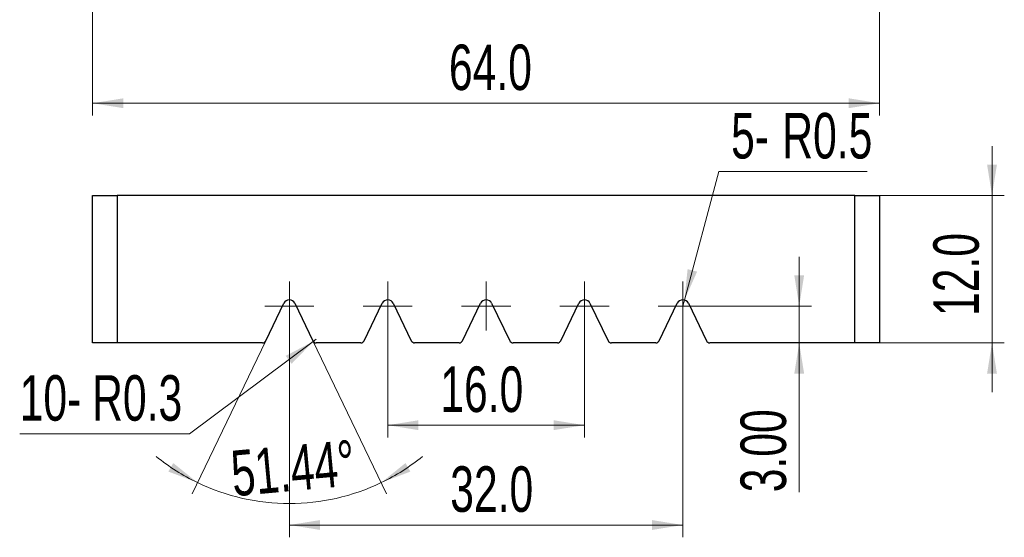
# Model space of a CAD drawing. Header units: millimetres. Extents: x 0 to 297, y 0 to 210.
# Tile 3 of 7: x 71 to 151, y 89 to 132. Entities that reach past the tile are written whole.
import ezdxf

# ---------------------------------------------------------------- set-up
doc = ezdxf.new("R2010")
doc.units = ezdxf.units.MM
doc.styles.add('SLDTEXTSTYLE1', font='TXT', dxfattribs={"width": 0.7})
doc.dimstyles.new('SLDDIMSTYLE0', dxfattribs={"dimtxt": 3.950146, "dimasz": 2.5, "dimexe": 0, "dimexo": 0.0625, "dimgap": 0.987537, "dimtad": 2, "dimdec": 1, "dimrnd": 1e-09, "dimzin": 4, "dimdsep": 46, "dimtxsty": 'SLDTEXTSTYLE1', "dimsah": 1, "dimcen": 0.09, "dimadec": 0, "dimazin": 1, "dimtfac": 1, "dimtofl": 0, "dimtmove": 0, "dimatfit": 3, "dimfxl": 0, "dimfrac": 2, "dimtolj": 1, "dimtzin": 12, "dimarcsym": 0})
doc.dimstyles.new('SLDDIMSTYLE1', dxfattribs={"dimtxt": 3.950146, "dimasz": 2.5, "dimexe": 0, "dimexo": 0.0625, "dimgap": 0.987537, "dimtad": 2, "dimdec": 1, "dimrnd": 1e-09, "dimzin": 4, "dimdsep": 46, "dimtxsty": 'SLDTEXTSTYLE1', "dimsah": 1, "dimcen": 0.09, "dimadec": 0, "dimazin": 1, "dimtfac": 1, "dimtmove": 0, "dimatfit": 0, "dimfxl": 0, "dimfrac": 2, "dimtolj": 1, "dimtzin": 12, "dimarcsym": 0})
doc.dimstyles.new('SLDDIMSTYLE2', dxfattribs={"dimtxt": 3.950146, "dimasz": 2.5, "dimexe": 0, "dimexo": 0.0625, "dimgap": 0.987537, "dimtad": 2, "dimrnd": 1e-09, "dimzin": 4, "dimdsep": 46, "dimtxsty": 'SLDTEXTSTYLE1', "dimsah": 1, "dimcen": 0.09, "dimadec": 0, "dimazin": 1, "dimtfac": 1, "dimtmove": 0, "dimatfit": 0, "dimfxl": 0, "dimfrac": 2, "dimtolj": 1, "dimtzin": 12, "dimarcsym": 0})
doc.dimstyles.new('SLDDIMSTYLE3', dxfattribs={"dimtxt": 3.950146, "dimasz": 2.5, "dimexe": 0, "dimexo": 0.0625, "dimgap": 0.987537, "dimtad": 0, "dimtih": 1, "dimtoh": 1, "dimdec": 1, "dimrnd": 1e-09, "dimdsep": 46, "dimtxsty": 'SLDTEXTSTYLE1', "dimsah": 1, "dimcen": 0, "dimadec": 0, "dimazin": 2, "dimtfac": 1, "dimtofl": 0, "dimtmove": 0, "dimatfit": 3, "dimfxl": 0, "dimfrac": 2, "dimtolj": 1, "dimtzin": 12, "dimarcsym": 0})
doc.dimstyles.new('SLDDIMSTYLE4', dxfattribs={"dimtxt": 3.950146, "dimasz": 2.5, "dimexe": 0, "dimexo": 0.0625, "dimgap": 0.987537, "dimtad": 2, "dimdec": 4, "dimzin": 12, "dimdsep": 46, "dimtxsty": 'SLDTEXTSTYLE1', "dimsah": 1, "dimcen": 0.09, "dimazin": 3, "dimtfac": 1, "dimtofl": 0, "dimtmove": 0, "dimatfit": 3, "dimfxl": 0, "dimfrac": 2, "dimtolj": 1, "dimtzin": 12, "dimarcsym": 0})

# ---------------------------------------------------------------- blocks, each defined once
blk = doc.blocks.new('_D_1')
at = {"color": 7, "linetype": 'Continuous', "lineweight": 0}
for p, q in [((76.784, 132.8), (76.784, 123.8)), ((140.784, 132.8), (140.784, 123.8)), ((140.784, 124.8), (76.784, 124.8))]:
    blk.add_line(p, q, dxfattribs=at)
at = {"color": 7, "linetype": 'Continuous', "lineweight": 18}
for points in [[(76.784, 124.8), (79.284, 124.4), (79.284, 125.2)], [(140.784, 124.8), (138.284, 125.2), (138.284, 124.4)]]:
    blk.add_solid(points, dxfattribs=at)
at = {"color": 7, "linetype": 'Continuous', "lineweight": 18, "insert": (105.761, 129.575), "char_height": 3.7042, "attachment_point": 1, "style": 'SLDTEXTSTYLE1'}
blk.add_mtext('64.0', dxfattribs=at)
blk = doc.blocks.new('_D_2')
at = {"color": 7, "linetype": 'Continuous', "lineweight": 0}
for p, q in [((149.932, 117.306), (149.932, 121.306)), ((140.784, 117.306), (150.932, 117.306)), ((149.932, 105.306), (149.932, 117.306)), ((140.784, 105.306), (150.932, 105.306)), ((149.932, 105.306), (149.932, 101.306))]:
    blk.add_line(p, q, dxfattribs=at)
at = {"color": 7, "linetype": 'Continuous', "lineweight": 18}
for points in [[(149.932, 117.306), (150.332, 119.806), (149.532, 119.806)], [(149.932, 105.306), (149.532, 102.806), (150.332, 102.806)]]:
    blk.add_solid(points, dxfattribs=at)
at = {"color": 7, "linetype": 'Continuous', "lineweight": 18, "insert": (145.157, 107.495), "char_height": 3.7042, "attachment_point": 1, "rotation": 90, "style": 'SLDTEXTSTYLE1'}
blk.add_mtext('12.0', dxfattribs=at)
blk = doc.blocks.new('_D_3')
at = {"color": 7, "linetype": 'Continuous', "lineweight": 0}
for p, q in [((100.784, 106.306), (100.784, 97.612)), ((116.784, 106.306), (116.784, 97.612)), ((100.784, 98.612), (116.784, 98.612))]:
    blk.add_line(p, q, dxfattribs=at)
at = {"color": 7, "linetype": 'Continuous', "lineweight": 18}
for points in [[(100.784, 98.612), (103.284, 98.212), (103.284, 99.012)], [(116.784, 98.612), (114.284, 99.012), (114.284, 98.212)]]:
    blk.add_solid(points, dxfattribs=at)
at = {"color": 7, "linetype": 'Continuous', "lineweight": 18, "insert": (105.059, 103.387), "char_height": 3.7042, "attachment_point": 1, "style": 'SLDTEXTSTYLE1'}
blk.add_mtext('16.0', dxfattribs=at)
blk = doc.blocks.new('_D_4')
at = {"color": 7, "linetype": 'Continuous', "lineweight": 0}
for p, q in [((92.784, 106.306), (92.784, 89.492)), ((124.784, 106.306), (124.784, 89.492)), ((92.784, 90.492), (124.784, 90.492))]:
    blk.add_line(p, q, dxfattribs=at)
at = {"color": 7, "linetype": 'Continuous', "lineweight": 18}
for points in [[(92.784, 90.492), (95.284, 90.092), (95.284, 90.892)], [(124.784, 90.492), (122.284, 90.892), (122.284, 90.092)]]:
    blk.add_solid(points, dxfattribs=at)
at = {"color": 7, "linetype": 'Continuous', "lineweight": 18, "insert": (105.867, 95.266), "char_height": 3.7042, "attachment_point": 1, "style": 'SLDTEXTSTYLE1'}
blk.add_mtext('32.0', dxfattribs=at)
blk = doc.blocks.new('_D_5')
at = {"color": 7, "linetype": 'Continuous', "lineweight": 0}
for p, q in [((134.251, 108.306), (134.251, 112.306)), ((126.784, 108.306), (135.251, 108.306)), ((134.251, 108.306), (134.251, 105.306)), ((134.251, 105.306), (134.251, 93.155))]:
    blk.add_line(p, q, dxfattribs=at)
at = {"color": 7, "linetype": 'Continuous', "lineweight": 18}
for points in [[(134.251, 108.306), (134.651, 110.806), (133.851, 110.806)], [(134.251, 105.306), (133.851, 102.806), (134.651, 102.806)]]:
    blk.add_solid(points, dxfattribs=at)
at = {"color": 7, "linetype": 'Continuous', "lineweight": 18, "insert": (129.476, 93.155), "char_height": 3.7042, "attachment_point": 1, "rotation": 90, "style": 'SLDTEXTSTYLE1'}
blk.add_mtext('3.00', dxfattribs=at)
blk = doc.blocks.new('_D_6')
at = {"color": 7, "linetype": 'Continuous', "lineweight": 0}
for p, q in [((124.913, 108.789), (127.712, 119.235)), ((127.712, 119.235), (139.79, 119.235)), ((124.784, 108.306), (124.913, 108.789))]:
    blk.add_line(p, q, dxfattribs=at)
at = {"color": 7, "linetype": 'Continuous', "lineweight": 18}
blk.add_solid([(124.913, 108.789), (125.946, 111.101), (125.174, 111.308)], dxfattribs=at)
at = {"color": 7, "linetype": 'Continuous', "lineweight": 18, "char_height": 3.7042, "attachment_point": 1, "style": 'SLDTEXTSTYLE1'}
for s, insert in [('5-', (128.712, 124.01)), ('R0.5', (132.876, 124.01))]:
    blk.add_mtext(s, dxfattribs=dict(at, insert=insert))
blk = doc.blocks.new('_D_7')
at = {"color": 7, "linetype": 'Continuous', "lineweight": 0}
for p, q in [((94.732, 105.427), (84.656, 97.905)), ((94.972, 105.606), (94.732, 105.427)), ((84.656, 97.905), (70.849, 97.905))]:
    blk.add_line(p, q, dxfattribs=at)
at = {"color": 7, "linetype": 'Continuous', "lineweight": 18}
blk.add_solid([(94.732, 105.427), (92.489, 104.252), (92.968, 103.611)], dxfattribs=at)
at = {"color": 7, "linetype": 'Continuous', "lineweight": 18, "char_height": 3.7042, "attachment_point": 1, "style": 'SLDTEXTSTYLE1'}
for s, insert in [('10-', (70.849, 102.68)), ('R0.3', (76.741, 102.68))]:
    blk.add_mtext(s, dxfattribs=dict(at, insert=insert))
blk = doc.blocks.new('_D_8')
at = {"color": 7, "linetype": 'Continuous', "lineweight": 0}
for p, q in [((90.865, 105.476), (84.875, 93.04)), ((94.702, 105.476), (100.692, 93.04))]:
    blk.add_line(p, q, dxfattribs=at)
at = {"color": 7, "linetype": 'Continuous', "lineweight": 18}
for start, end in [(231.02572, 244.28112), (295.71888, 308.97428), (244.28112, 295.71888)]:
    blk.add_arc((92.784, 109.459), 17.224, start, end, dxfattribs=at)
for points in [[(85.309, 93.941), (83.34, 95.532), (82.942, 94.838)], [(100.258, 93.941), (102.626, 94.838), (102.227, 95.532)]]:
    blk.add_solid(points, dxfattribs=at)
at = {"color": 7, "linetype": 'Continuous', "lineweight": 18, "insert": (87.899, 96.509), "char_height": 3.7042, "attachment_point": 1, "rotation": 5.23983, "style": 'SLDTEXTSTYLE1'}
blk.add_mtext('51.44°', dxfattribs=at)
blk = doc.blocks.new('SW_CENTERMARKSYMBOL_0')
at = {"color": 0, "linetype": 'Continuous', "lineweight": 18}
for p, q in [((0, 1.5), (0, 2)), ((0, 0), (0, 1.5)), ((-1.5, 0), (-2, 0)), ((0, 0), (-1.5, 0)), ((0, 0), (0, -1.5)), ((0, 0), (1.5, 0)), ((1.5, 0), (2, 0)), ((0, -1.5), (0, -2))]:
    blk.add_line(p, q, dxfattribs=at)
blk = doc.blocks.new('SW_CENTERMARKSYMBOL_1')
at = {"color": 0, "linetype": 'Continuous', "lineweight": 18}
for p, q in [((0, 1.5), (0, 2)), ((0, 0), (0, 1.5)), ((-1.5, 0), (-2, 0)), ((0, 0), (-1.5, 0)), ((0, 0), (0, -1.5)), ((0, 0), (1.5, 0)), ((1.5, 0), (2, 0)), ((0, -1.5), (0, -2))]:
    blk.add_line(p, q, dxfattribs=at)
blk = doc.blocks.new('SW_CENTERMARKSYMBOL_2')
at = {"color": 0, "linetype": 'Continuous', "lineweight": 18}
for p, q in [((0, 1.5), (0, 2)), ((0, 0), (0, 1.5)), ((-1.5, 0), (-2, 0)), ((0, 0), (-1.5, 0)), ((0, 0), (0, -1.5)), ((0, 0), (1.5, 0)), ((1.5, 0), (2, 0)), ((0, -1.5), (0, -2))]:
    blk.add_line(p, q, dxfattribs=at)
blk = doc.blocks.new('SW_CENTERMARKSYMBOL_3')
at = {"color": 0, "linetype": 'Continuous', "lineweight": 18}
for p, q in [((0, 1.5), (0, 2)), ((0, 0), (0, 1.5)), ((-1.5, 0), (-2, 0)), ((0, 0), (-1.5, 0)), ((0, 0), (0, -1.5)), ((0, 0), (1.5, 0)), ((1.5, 0), (2, 0)), ((0, -1.5), (0, -2))]:
    blk.add_line(p, q, dxfattribs=at)
blk = doc.blocks.new('SW_CENTERMARKSYMBOL_4')
at = {"color": 0, "linetype": 'Continuous', "lineweight": 18}
for p, q in [((0, 1.5), (0, 2)), ((0, 0), (0, 1.5)), ((-1.5, 0), (-2, 0)), ((0, 0), (-1.5, 0)), ((0, 0), (0, -1.5)), ((0, 0), (1.5, 0)), ((1.5, 0), (2, 0)), ((0, -1.5), (0, -2))]:
    blk.add_line(p, q, dxfattribs=at)

msp = doc.modelspace()

# ---------------------------------------------------------------- linework, layer by layer
at = {"color": 7, "linetype": 'Continuous', "lineweight": 25}
for p, q in [((76.78364, 105.30631), (76.78364, 117.30631)), ((76.78364, 117.30631), (78.78364, 117.30631)), ((78.78364, 117.30631), (78.78364, 105.30631)), ((138.78364, 117.30631), (78.78364, 117.30631)), ((138.78364, 105.30631), (138.78364, 117.30631)), ((138.78364, 117.30631), (140.78364, 117.30631)), ((140.78364, 117.30631), (140.78364, 105.30631)), ((90.86543, 105.47613), (92.33317, 108.52329)), ((93.2341, 108.52329), (94.70184, 105.47613)), ((98.86543, 105.47613), (100.33317, 108.52329)), ((101.2341, 108.52329), (102.70184, 105.47613)), ((106.86543, 105.47613), (108.33317, 108.52329)), ((109.2341, 108.52329), (110.70184, 105.47613)), ((114.86543, 105.47613), (116.33317, 108.52329)), ((117.2341, 108.52329), (118.70184, 105.47613)), ((122.86543, 105.47613), (124.33317, 108.52329)), ((125.2341, 108.52329), (126.70184, 105.47613)), ((78.78364, 105.30631), (76.78364, 105.30631)), ((90.59515, 105.30631), (78.78364, 105.30631)), ((98.59515, 105.30631), (94.97212, 105.30631)), ((106.59515, 105.30631), (102.97212, 105.30631)), ((114.59515, 105.30631), (110.97212, 105.30631)), ((122.59515, 105.30631), (118.97212, 105.30631)), ((138.78364, 105.30631), (126.97212, 105.30631)), ((140.78364, 105.30631), (138.78364, 105.30631))]:
    msp.add_line(p, q, dxfattribs=at)
for centre, radius, start, end in [((92.78364, 108.30631), 0.5, 25.7188832, 154.2811168), ((100.78364, 108.30631), 0.5, 25.7188832, 154.2811168), ((108.78364, 108.30631), 0.5, 25.7188832, 154.2811168), ((116.78364, 108.30631), 0.5, 25.7188832, 154.2811168), ((124.78364, 108.30631), 0.5, 25.7188832, 154.2811168), ((90.59515, 105.60631), 0.3, 270, 334.2811168), ((94.97212, 105.60631), 0.3, 205.7188832, 270), ((98.59515, 105.60631), 0.3, 270, 334.2811168), ((102.97212, 105.60631), 0.3, 205.7188832, 270), ((106.59515, 105.60631), 0.3, 270, 334.2811168), ((110.97212, 105.60631), 0.3, 205.7188832, 270), ((114.59515, 105.60631), 0.3, 270, 334.2811168), ((118.97212, 105.60631), 0.3, 205.7188832, 270), ((122.59515, 105.60631), 0.3, 270, 334.2811168), ((126.97212, 105.60631), 0.3, 205.7188832, 270)]:
    msp.add_arc(centre, radius, start, end, dxfattribs=at)

# ---------------------------------------------------------------- block references
at = {"color": 7, "linetype": 'Continuous', "lineweight": 18}
for name, p in [('SW_CENTERMARKSYMBOL_0', (92.78364, 108.30631)), ('SW_CENTERMARKSYMBOL_1', (100.78364, 108.30631)), ('SW_CENTERMARKSYMBOL_2', (108.78364, 108.30631)), ('SW_CENTERMARKSYMBOL_3', (116.78364, 108.30631)), ('SW_CENTERMARKSYMBOL_4', (124.78364, 108.30631))]:
    msp.add_blockref(name, p, dxfattribs=at)

# ---------------------------------------------------------------- dimensions: what is measured, and where the dimension line sits
for base, p1, p2, picture, middle in [((76.78364, 124.80002), (140.78364, 132.80002), (76.78364, 132.80002), '_D_1', (109.21817, 124.80002)), ((124.78364, 90.49156), (92.78364, 106.30631), (124.78364, 106.30631), '_D_4', (109.32406, 90.49156)), ((116.78364, 98.61197), (100.78364, 106.30631), (116.78364, 106.30631), '_D_3', (108.51654, 98.61197))]:
    dim = msp.add_linear_dim(base=base, p1=p1, p2=p2, dimstyle='SLDDIMSTYLE0', dxfattribs=at)
    dim.commit()
    dim.dimension.update_dxf_attribs({"geometry": picture, "text_midpoint": middle, "dimtype": 160})
for center, mpoint, text, picture, middle in [((124.78364, 108.30631), (124.91304, 108.78928), '5-<>', '_D_6', (134.25114, 121.68069)), ((94.97212, 105.60631), (94.73172, 105.42685), '10-<>', '_D_7', (77.25253, 100.35057))]:
    dim = msp.add_radius_dim(center=center, mpoint=mpoint, text=text, dimstyle='SLDDIMSTYLE3', dxfattribs=at)
    dim.commit()
    dim.dimension.update_dxf_attribs({"geometry": picture, "text_midpoint": middle, "dimtype": 164})
for base, p1, p2, dimstyle, picture, middle in [((149.93224, 117.30631), (140.78364, 105.30631), (140.78364, 117.30631), 'SLDDIMSTYLE1', '_D_2', (149.93224, 110.95216)), ((134.25114, 105.30631), (126.78364, 108.30631), (140.78364, 105.30631), 'SLDDIMSTYLE2', '_D_5', (134.25114, 96.61197))]:
    dim = msp.add_linear_dim(base=base, p1=p1, p2=p2, angle=90, dimstyle=dimstyle, dxfattribs=at)
    dim.commit()
    dim.dimension.update_dxf_attribs({"geometry": picture, "text_midpoint": middle, "dimtype": 160})
dim = msp.add_angular_dim_2l(base=(92.78364, 92.23434), line1=((90.86543, 105.47613), (92.33317, 108.52329)), line2=((93.2341, 108.52329), (94.70184, 105.47613)), dimstyle='SLDDIMSTYLE4', dxfattribs=at)
dim.commit()
dim.dimension.update_dxf_attribs({"geometry": '_D_8', "text_midpoint": (94.35663, 92.30631), "dimtype": 162})

doc.saveas('drawing.dxf')
